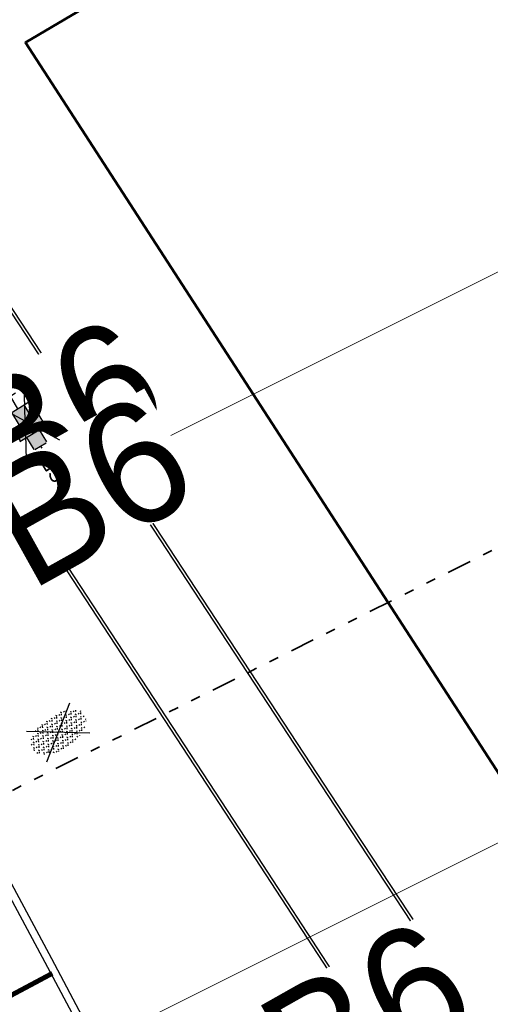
# Model space of a CAD drawing. Header units: metres. Extents: x 155090 to 155764, y 461362 to 461866.
# Tile 21 of 31: x 155310 to 155319, y 461593 to 461613. Entities that reach past the tile are written whole.
import ezdxf
from ezdxf.enums import TextEntityAlignment as Align

# ---------------------------------------------------------------- set-up
doc = ezdxf.new("R2018")
doc.units = ezdxf.units.M
doc.linetypes.add('AL-TEKENBLADGRENS', pattern=[11.5, 2.5, -1.5, 1, -1.5, 1, -1.5, 2.5])
doc.linetypes.add('VW-1-1_STREEP', pattern=[2, 1, -1])
for name, color, linetype, lineweight in [('N-WE-KG-GRENS_WERK-GD', 7, 'XX-WERKGRENS', 50), ('N-WE-VH-KANTOPSLUITING-T18', 10, 'Continuous', 18), ('N-WE-VW-MARKERING_LANGS_STREEP_11_010-G', 7, 'VW-1-1_STREEP', 18), ('V-WE-GR-BEPLANTING-S-200', 90, 'Continuous', 25), ('V-WE-VH-KANTOPSLUITING_OPSLUITBAND_60X200-G', 150, 'V-VH-OPSLUITBAND-SO', 25), ('V-WE-VH-KANTOPSLUITING_TROTTOIRBAND_130X150-G', 210, 'V-VH-TROTTOIRBAND-SO', 25), ('V-WE-VH-KANTOPSLUITING_VOORKANTBAND-G', 50, 'Continuous', 25), ('V-WE-VH-VERHARDING_TEGEL-S-200', 7, 'Continuous', 25), ('X-XX-AL-BLADSCHEIDING-G', 7, 'AL-TEKENBLADGRENS', 35)]:
    doc.layers.add(name, color=color, linetype=linetype, lineweight=lineweight)
doc.layers.add('X-XX-AL-HULPLIJN', color=4, linetype='Continuous', lineweight=18, plot=False)
doc.styles.add('NLCS-ISO', font='NLCS-ISO.ttf')
doc.linetypes.add('V-VH-OPSLUITBAND-SO', pattern='A,4,-2,2,-2,2,[24,NLCS.SHX,S=1,R=0,X=0,Y=0],2,-2,2,-2', length=20)
doc.linetypes.add('V-VH-TROTTOIRBAND-SO', pattern='A,2.5,[24,NLCS.SHX,S=1,R=0,X=0,Y=0],2.5,-2,2,-2,2,-2', length=15)
doc.linetypes.add('XX-WERKGRENS', pattern='A,0,[137,NLCS.SHX,S=0.5,R=0,X=0,Y=0],-30', length=30)

# ---------------------------------------------------------------- blocks, each defined once
blk = doc.blocks.new('V-SVH-TEGEL_300X300_DIK_HALFST_KL-SO')
h = blk.add_hatch(color=254)
h.dxf.hatch_style = 1
h.paths.add_polyline_path([(1.110223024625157e-15, 0.7500000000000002), (-1.499999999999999, 0.7500000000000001), (-1.499999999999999, -0.75), (1.221245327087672e-15, -0.7500000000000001)])
h.paths.add_polyline_path([(1.500000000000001, 1.5), (1.221245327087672e-15, 1.5), (1.221245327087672e-15, 0), (1.500000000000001, 0)])
h.paths.add_polyline_path([(1.500000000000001, 0), (1.221245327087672e-15, 0), (1.221245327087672e-15, -0.7500000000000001), (1.221245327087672e-15, -1.5), (1.500000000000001, -1.5)])
h.paths.add_polyline_path([(3.000000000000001, 0.6651924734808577), (2.921574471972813, 0.7500000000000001), (1.500000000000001, 0.75), (1.500000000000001, 0), (1.500000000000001, -0.7500000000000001), (2.921574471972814, -0.7500000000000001), (3.000000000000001, -0.6651924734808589)])
for p, q in [((0, 0), (-3.464101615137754, 2.000000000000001)), ((-1.674005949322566, 1.5), (-1.499999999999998, 1.5)), ((-1.499999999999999, -1.552460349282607), (-1.499999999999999, 1.552460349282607)), ((0, 0), (3.464101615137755, 2)), ((1.110223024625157e-15, -1.75), (1.110223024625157e-15, 1.75)), ((2.220446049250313e-15, 1.5), (1.500000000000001, 1.5)), ((1.500000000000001, -1.552460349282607), (1.500000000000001, 1.552460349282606)), ((0, 0), (-3.464101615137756, -1.999999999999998)), ((-2.999999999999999, -0.6730769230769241), (-2.999999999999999, 0.6730769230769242)), ((-2.999999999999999, 0), (-1.499999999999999, 0)), ((-1.499999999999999, 0.7500000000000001), (1.110223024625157e-15, 0.7500000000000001)), ((0, 0), (1.500000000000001, 0)), ((0, 0), (3.464101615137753, -2.000000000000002)), ((1.500000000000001, 0.7500000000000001), (2.936400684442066, 0.7500000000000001)), ((3, -0.6730769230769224), (3, 0.6730769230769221)), ((3, 0), (3.25, 0)), ((-1.5, -0.7500000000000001), (0, -0.7500000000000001)), ((1.499999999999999, -0.7500000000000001), (2.936400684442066, -0.7500000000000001)), ((-1.674005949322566, -1.5), (-1.499999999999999, -1.5)), ((1.110223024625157e-15, -1.5), (1.500000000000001, -1.5))]:
    blk.add_line(p, q)
at = {"style": 'NLCS-ISO'}
blk.add_attdef('FORMAAT', text='', height=1.8, dxfattribs=at).set_placement((-4.25, 3.214697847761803e-16), align=Align.MIDDLE_RIGHT)
blk.add_attdef('KLEUR', text='', height=1.8, dxfattribs=at).set_placement((4.25, -4.133182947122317e-16), align=Align.MIDDLE_LEFT)
at = {"style": 'NLCS-ISO', "flags": 1}
blk.add_attdef('FUNCTIE', text='', height=1.8, dxfattribs=at).set_placement((-4.890083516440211e-16, -2.75), align=Align.TOP_CENTER)
blk = doc.blocks.new('*U55')
at = {"lineweight": 30, "flags": 106}
blk.add_attdef('OB', text='', height=0.36, dxfattribs=at).set_placement((0, 0.1), align=Align.BOTTOM_CENTER)
blk = doc.blocks.new('V-SGR-BEPLANTING_SOORT_01_KL-SO')
h = blk.add_hatch()
h.set_pattern_fill('AGR-BEPLANTING_SOORT_01', color=256, scale=0.1, pattern_type=2)
h.set_pattern_definition([(59.99999999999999, (0, 0), (-0.2886752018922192, 0.4999998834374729), [0.144338, -0.4330130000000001]), (120, (0, 0), (-0.5773502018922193, -1.165625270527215e-07), [0.144338, -0.433013]), (270, (0, 0), (0.288675, -0.5000000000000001), [0.125, -0.875])])
edge = h.paths.add_edge_path()
edge.add_ellipse((0, 0), major_axis=(3.25, -8.51819583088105e-16), ratio=0.5384615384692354, start_angle=0, end_angle=359.9999999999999)
for p, q in [((-2.662244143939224, -1.864123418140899), (2.662244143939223, 1.864123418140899)), ((2.662244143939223, -1.864123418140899), (-2.662244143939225, 1.864123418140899))]:
    blk.add_line(p, q)
at = {"style": 'NLCS-ISO'}
blk.add_attdef('TYPE', text='', height=1.8, dxfattribs=at).set_placement((4.25, -1.446759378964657e-15), align=Align.MIDDLE_LEFT)

msp = doc.modelspace()

# ---------------------------------------------------------------- linework, layer by layer
at = {"layer": 'N-WE-KG-GRENS_WERK-GD', "ltscale": 0.02, "flags": 128}
msp.add_lwpolyline([(155105.012505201, 461659.8719095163), (155118.8127069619, 461635.5159004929), (155126.8892930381, 461638.0460995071), (155124.2921810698, 461649.1906008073), (155170.6088375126, 461666.7669244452), (155218.1297835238, 461583.8301517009), (155167.7980947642, 461559.6856140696), (155178.5069738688, 461538.2540253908), (155186.4240588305, 461542.2100133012), (155185.211449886, 461545.6865840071), (155228.7645595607, 461565.9816822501), (155303.1273819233, 461423.7885661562), (155319.3060156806, 461445.6108919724), (155305.7107603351, 461469.4938556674), (155347.8882862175, 461488.9210100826), (155355.6250438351, 461465.681166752), (155372.3424723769, 461477.0379031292), (155355.3718961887, 461504.5990936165), (155385.6731912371, 461521.1057435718), (155404.4542636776, 461519.0292275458), (155405.4642908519, 461528.1644296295), (155392.3847647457, 461531.299116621), (155360.1116923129, 461595.5049771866), (155330.6669372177, 461580.4012743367), (155309.9033905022, 461612.4563392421), (155357.6207199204, 461640.5907272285), (155359.9118215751, 461638.0356507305), (155362.1900628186, 461639.1740362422), (155351.6859959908, 461656.0311094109), (155304.0327273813, 461629.4133332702), (155269.2240040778, 461682.7275281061), (155257.6600341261, 461700.4392879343), (155310.6603677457, 461717.018266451), (155299.7517721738, 461735.6369311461), (155212.0894734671, 461702.1271010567), (155199.9725198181, 461719.3951903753), (155183.6306945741, 461710.9197357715), (155193.2106534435, 461696.5373037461)], close=True, dxfattribs=at)
at = {"layer": 'N-WE-VW-MARKERING_LANGS_STREEP_11_010-G', "ltscale": 0.2, "const_width": 0.1, "flags": 128}
msp.add_lwpolyline([(155306.0811477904, 461591.0275082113), (155310.4545057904, 461593.3601102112)], dxfattribs=at)
at = {"layer": 'V-WE-VH-KANTOPSLUITING_OPSLUITBAND_60X200-G', "ltscale": 0.2, "flags": 128}
for points in [[(155305.7863513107, 461612.8886585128), (155308.2768469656, 461609.0396386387), (155316.4469855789, 461596.6052791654), (155328.3103849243, 461578.5944414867), (155331.7063710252, 461573.435832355), (155339.8941126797, 461577.7057958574), (155344.7859849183, 461580.3007036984), (155356.7290135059, 461586.6101763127), (155356.071524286, 461587.8846247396), (155355.5122341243, 461588.8926143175), (155357.8812084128, 461590.1826408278), (155360.7887703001, 461591.7798874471)], [(155305.8258082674, 461602.2509109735), (155309.1234331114, 461604.0894232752), (155314.6139540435, 461595.7173511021), (155316.1086444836, 461593.4306289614), (155311.837858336, 461591.0189465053), (155311.7072173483, 461590.9451745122)]]:
    msp.add_lwpolyline(points, dxfattribs=at)
at = {"layer": 'V-WE-VH-KANTOPSLUITING_TROTTOIRBAND_130X150-G', "ltscale": 0.2}
msp.add_lwpolyline([(155299.2009926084, 461606.9994986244, 0.1242123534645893), (155299.1384053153, 461604.9319689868, 0.1043879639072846), (155300.008296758, 461602.5027709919, 0.3917882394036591), (155300.4008852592, 461602.3932357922), (155302.6771002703, 461603.563042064), (155304.6090692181, 461604.5385847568), (155305.3017143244, 461603.2201070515), (155305.7970514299, 461602.3044825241), (155310.436070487, 461593.6623832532), (155311.8692030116, 461590.9632728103), (155312.3583150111, 461590.0420968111), (155312.524225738, 461589.7296277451), (155317.4838768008, 461580.4685505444), (155317.9794923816, 461579.5264711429), (155323.5994816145, 461569.0341017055), (155319.0935396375, 461566.6307838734)], format="xyb", dxfattribs=at)
at = {"layer": 'V-WE-VH-KANTOPSLUITING_VOORKANTBAND-G', "ltscale": 0.2, "flags": 128}
for points in [[(155308.226587, 461609.006867), (155316.39686, 461596.572303), (155328.260278, 461578.561437), (155331.686058, 461573.35757), (155339.92803, 461577.6558149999), (155344.814012, 461580.247652), (155356.809578, 461586.58488), (155356.12443, 461587.912941), (155355.594041, 461588.868843), (155357.91, 461590.13), (155360.8176588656, 461591.7272998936)], [(155300.498901, 461602.274959), (155302.745189, 461603.429385), (155304.544923, 461604.3381560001), (155305.169348, 461603.149538), (155305.665004, 461602.233324), (155310.303747, 461593.5917390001), (155311.73672, 461590.892929), (155312.225832, 461589.971753), (155312.391868, 461589.6590479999), (155317.351384, 461580.3982229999), (155317.847002, 461579.456139), (155323.396306, 461569.095737), (155319.022948, 461566.763135)], [(155305.7974270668, 461602.3037827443), (155309.142985, 461604.169019), (155314.664152, 461595.750217), (155316.193897, 461593.4098649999), (155311.867361, 461590.966701), (155311.73672, 461590.892929)]]:
    msp.add_lwpolyline(points, dxfattribs=at)
at = {"layer": 'X-XX-AL-BLADSCHEIDING-G', "ltscale": 0.2, "flags": 128}
msp.add_lwpolyline([(155365.7224847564, 461625.1399250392), (155196.7889613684, 461540.7276723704)], dxfattribs=at)
at = {"layer": 'X-XX-AL-HULPLIJN'}
for points in [[(155163.2468797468, 461517.9136060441), (155377.3425700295, 461624.8923698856), (155304.0121635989, 461771.6478886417), (155089.9164733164, 461664.6691248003)], [(155438.1474851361, 461483.5925284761), (155364.8170787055, 461630.3480472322), (155192.2903249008, 461544.1403387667), (155265.6207313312, 461397.3848200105)]]:
    msp.add_lwpolyline(points, close=True, dxfattribs=at)

# ---------------------------------------------------------------- block references
at = {"layer": 'N-WE-VH-KANTOPSLUITING-T18'}
ref = msp.add_blockref('*U55', (155305.960994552, 461603.6131448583), dxfattribs=dict(at, rotation=28.90119788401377))
lines = msp.add_mtext('OB6', dxfattribs={"layer": '0', "insert": (155305.9126644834, 461603.7006903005), "char_height": 2.5, "attachment_point": 1, "rotation": 28.90119788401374, "bg_fill": 3, "box_fill_scale": 1, "bg_fill_color": 256, "bg_fill_transparency": 0})
ref.add_attrib('OB', '', (155305.9126644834, 461603.7006903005), dxfattribs={"flags": 60}).embed_mtext(lines)
ref = msp.add_blockref('*U55', (155306.548831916, 461602.0128619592), dxfattribs=dict(at, rotation=29.14081260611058))
lines = msp.add_mtext('OB6', dxfattribs={"layer": '0', "insert": (155306.5001361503, 461602.100204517), "char_height": 2.5, "attachment_point": 1, "rotation": 29.14081260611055, "bg_fill": 3, "box_fill_scale": 1, "bg_fill_color": 256, "bg_fill_transparency": 0})
ref.add_attrib('OB', '', (155306.5001361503, 461602.100204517), dxfattribs={"flags": 44}).embed_mtext(lines)
ref = msp.add_blockref('*U55', (155312.2837791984, 461591.2018493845), dxfattribs=dict(at, rotation=29.45310712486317))
lines = msp.add_mtext('OB6', dxfattribs={"layer": '0', "insert": (155312.2346080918, 461591.2889252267), "char_height": 2.5, "attachment_point": 1, "rotation": 29.45310712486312, "bg_fill": 3, "box_fill_scale": 1, "bg_fill_color": 256, "bg_fill_transparency": 0})
ref.add_attrib('OB', '', (155312.2346080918, 461591.2889252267), dxfattribs={"flags": 42}).embed_mtext(lines)
at = {"layer": 'V-WE-GR-BEPLANTING-S-200', "xscale": 0.2, "yscale": 0.2, "zscale": 0.2, "rotation": 33.58626659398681}
msp.add_blockref('V-SGR-BEPLANTING_SOORT_01_KL-SO', (155310.575871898, 461598.3039764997), dxfattribs=at)
at = {"layer": 'V-WE-VH-VERHARDING_TEGEL-S-200', "xscale": 0.2, "yscale": 0.2, "zscale": 0.2, "rotation": 301.4118763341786}
msp.add_blockref('V-SVH-TEGEL_300X300_DIK_HALFST_KL-SO', (155309.8994230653, 461604.6842588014), dxfattribs=at).add_auto_attribs({'FORMAAT': '30x30', 'KLEUR': 'GS'})

doc.saveas('drawing.dxf')
